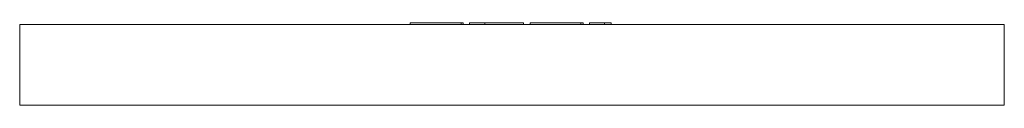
# Model space of a CAD drawing. Header units: millimetres. Extents: x -550 to 550, y -90 to 2.
import ezdxf

# ---------------------------------------------------------------- set-up
doc = ezdxf.new("R2010")
doc.units = ezdxf.units.MM

# ---------------------------------------------------------------- blocks, each defined once
blk = doc.blocks.new('RSen_56_ME_FB_LOD200 - convector_jaga - mipr0_00911038 - trench radiator - 2 pipe_jaga_mini canal pro_lxhxd 1100x90x380 mm-335911-back')
at = {"lineweight": 18}
for p, q in [((-550, 0), (550, 0)), ((-550, 0), (-550, -90)), ((550, -90), (550, 0)), ((550, -90), (-550, -90))]:
    blk.add_line(p, q, dxfattribs=at)
blk = doc.blocks.new('RSen_55_GM_FB_logo - SH_jaga - standard-260147-back')
at = {"lineweight": 18}
for p, q in [((-113.6, 2), (-113.6, 0)), ((-113.6, 2), (-101.7, 2)), ((-101.7, 2), (-68.7, 2)), ((-68.7, 2), (-56.9, 2)), ((-56.9, 0), (-56.9, 2)), ((-56.9, 2), (-54.6, 2)), ((-54.6, 0), (-54.6, 2)), ((-47.4, 2), (-30.5, 2)), ((-47.4, 0), (-47.4, 2)), ((-30.5, 2), (-30.5, 0)), ((-30.5, 2), (-23, 2)), ((-30.5, 0), (-30.5, 2)), ((-23, 2), (-2.8, 2)), ((-2.8, 2), (13, 2)), ((13, 0), (13, 2)), ((20.3, 2), (20.3, 0)), ((20.3, 2), (32.2, 2)), ((32.2, 2), (65.3, 2)), ((65.3, 2), (77, 2)), ((77, 0), (77, 2)), ((77, 2), (79.4, 2)), ((79.4, 0), (79.4, 2)), ((86.7, 2), (103.4, 2)), ((86.7, 0), (86.7, 2)), ((103.4, 2), (107.3, 2)), ((103.4, 2), (103.4, 0)), ((107.3, 2), (110.7, 2)), ((110.7, 0), (110.7, 2))]:
    blk.add_line(p, q, dxfattribs=at)

msp = doc.modelspace()

# ---------------------------------------------------------------- block references
at = {"lineweight": 18}
for name in ['RSen_56_ME_FB_LOD200 - convector_jaga - mipr0_00911038 - trench radiator - 2 pipe_jaga_mini canal pro_lxhxd 1100x90x380 mm-335911-back', 'RSen_55_GM_FB_logo - SH_jaga - standard-260147-back']:
    msp.add_blockref(name, (0, 0), dxfattribs=at)

doc.saveas('drawing.dxf')
